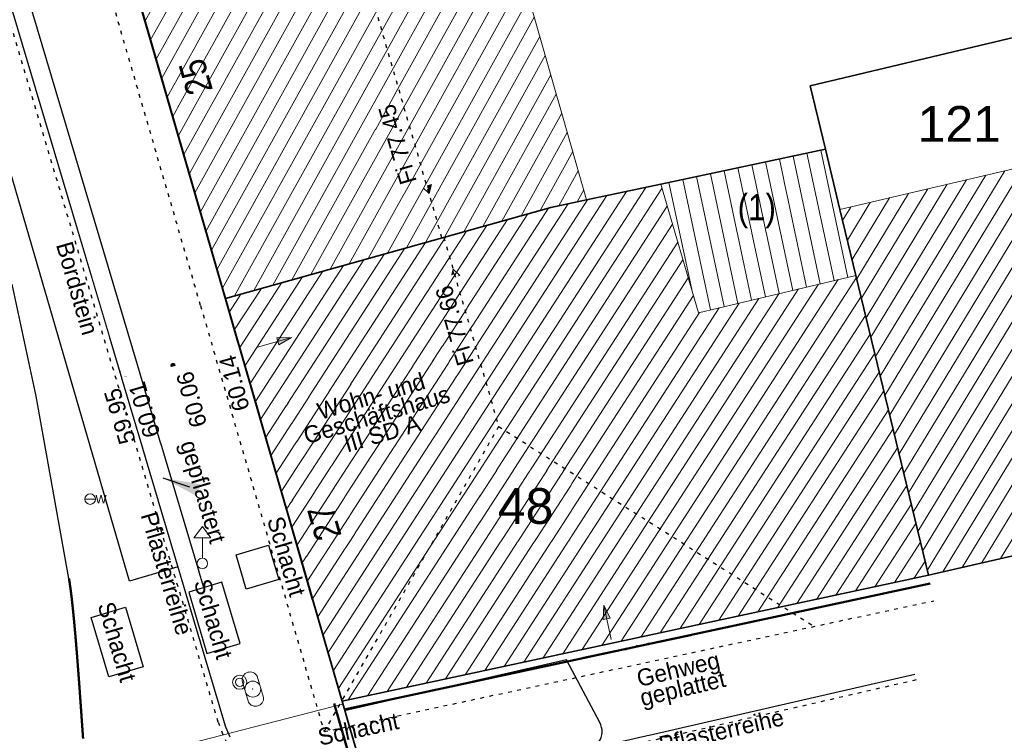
# Model space of a CAD drawing. Header units: metres. Extents: x 32365810 to 32367010, y 5620411 to 5622366.
# Tile 167 of 198: x 32366318 to 32366344, y 5622045 to 5622064. Entities that reach past the tile are written whole.
import ezdxf
from ezdxf import colors
from ezdxf.entities.mleader import LeaderData, LeaderLine
from ezdxf.math import Vec2, Vec3

# ---------------------------------------------------------------- set-up
doc = ezdxf.new("R2010")
doc.units = ezdxf.units.M
for name, pattern in [('1000.100', [0]), ('1000.104', [0.225, 0.075, -0.15]), ('1000.196', [0.225, 0.075, -0.15]), ('1000.210', [0]), ('1000.212', [0.25, 0.1, -0.15]), ('1000.325', [0]), ('1600.1047', [0]), ('1600.2013', [0, 0]), ('1600.2028', [0]), ('1600.2505', [0])]:
    doc.linetypes.add(name, pattern=pattern)
doc.layers.get('0').update_dxf_attribs({"color": 1, "linetype": 'CONTINUOUS'})
for name, color, linetype in [('Beschriftung Topographie', 7, 'CONTINUOUS'), ('Ebene 32', 7, 'CONTINUOUS'), ('EFB-_ Dachhöhen Bestandsgebäude (NHN)', 7, 'CONTINUOUS'), ('Fahrbahnmarkierung', 7, 'CONTINUOUS'), ('Flurstücke_Grenzpunkte', 11, 'CONTINUOUS'), ('Gebäude', 31, 'CONTINUOUS'), ('Höhen_ gemessen (NHN)', 7, 'CONTINUOUS'), ('Lagebezeichnungen', 12, 'CONTINUOUS'), ('Stromversorgung', 7, 'CONTINUOUS'), ('Symbole Topographie', 7, 'CONTINUOUS'), ('Topgraphie_ weitere örtliche Aufnahme', 7, 'CONTINUOUS'), ('Topographie_ örtl. Aufnahme', 7, 'CONTINUOUS'), ('Wasserleitung', 7, 'CONTINUOUS')]:
    doc.layers.add(name, color=color, linetype=linetype)
doc.styles.add('Arial', font='Arial.ttf')
doc.styles.add('Beschriftung Topographie_ blau', font='Century Gothic.ttf')
doc.styles.add('Dachhöhe NHN_ Bestand_ gemessen_ schwarz', font='Century Gothic.ttf')
doc.styles.add('Flurstücksnummer - K 10 700', font='Arial.ttf')
doc.styles.add('Hausnummern NRW', font='Arial.ttf', dxfattribs={"width": 0.85})
doc.styles.add('Höhe NHN_ gemessen_ blau', font='Century Gothic.ttf')
doc.styles.add('Koordinaten der Kartenecken - N 6 380', font='Arial.ttf')

# ---------------------------------------------------------------- blocks, each defined once
blk = doc.blocks.new('S1000.460', base_point=(0, -0.375))
at = {"color": 0, "lineweight": -2}
for p, q in [((-0.2, 0.23), (0, 0.5)), ((0, 0.5), (0.2, 0.23)), ((0.2, 0.23), (-0.2, 0.23)), ((0, -0.25), (0, 0.23))]:
    blk.add_line(p, q, dxfattribs=at)
blk.add_circle((0, -0.375), 0.125, dxfattribs=at)
blk = doc.blocks.new('S1000.549', base_point=(-0.2, 0))
at = {"color": 0, "lineweight": -2}
blk.add_line((-0.45, 0), (0.05, 0), dxfattribs=at)
blk.add_circle((-0.2, 0), 0.25, dxfattribs=at)
at = {"color": 0, "lineweight": -2, "insert": (0.05246, -0.199999), "char_height": 0.4, "attachment_point": 7, "line_spacing_factor": 0.69, "style": 'Arial'}
blk.add_mtext('W', dxfattribs=at)
blk = doc.blocks.new('S1000.451')
at = {"color": 0, "lineweight": -2}
for radius in [0.5, 0.3]:
    blk.add_circle((0, 0), radius, dxfattribs=at)
blk = doc.blocks.new('S1000.480')
at = {"color": 0, "lineweight": -2}
for p, q in [((-0.315, 0.225), (0.315, 0.225)), ((0.315, -0.225), (-0.315, -0.225))]:
    blk.add_line(p, q, dxfattribs=at)
blk.add_circle((0, 0), 0.225, dxfattribs=at)
for centre, start, end in [((-0.267303, 0), 101.9687456, 258.0312544), ((0.267303, 0), 281.9687456, 78.0312544)]:
    blk.add_arc(centre, 0.23, start, end, dxfattribs=at)
blk.add_point((0, 0), dxfattribs=at)
blk = doc.blocks.new('S1000.360')
at = {"lineweight": -2}
blk.add_hatch(color=0, dxfattribs=at).paths.add_polyline_path([(0, 0.25), (0.05, 0.05), (-0.05, 0.05)], flags=0)
at = {"color": 0, "lineweight": -2}
for p, q in [((-0.05, 0.05), (0, 0.25)), ((0, 0.25), (0.05, 0.05)), ((0, 0.25), (0, -0.25)), ((0.05, 0.05), (-0.05, 0.05))]:
    blk.add_line(p, q, dxfattribs=at)
blk = doc.blocks.new('S1000.114', base_point=(0, 0.366025))
at = {"lineweight": -2}
blk.add_hatch(color=0, dxfattribs=at).paths.add_polyline_path([(-0.5, -0.5), (0, 0.366026), (0, -0.5)], flags=0)
at = {"color": 0, "lineweight": -2}
for p, q in [((0, 0.366026), (-0.5, -0.5)), ((0.5, -0.5), (0, 0.366026)), ((-0.5, -0.5), (0, -0.5)), ((0, -0.5), (0.5, -0.5))]:
    blk.add_line(p, q, dxfattribs=at)
blk = doc.blocks.new('S1000.15')
at = {"color": 0, "lineweight": -2}
for p, q in [((-0.5, 0.05), (-0.485, 0.1)), ((0.495, 0.05), (-0.5, 0.05)), ((-0.5, -0.05), (-0.5, 0)), ((-0.5, 0), (0.5, 0)), ((-0.485, 0.1), (0.49, 0.1)), ((-0.475, 0.15), (-0.455, 0.2)), ((0.475, 0.15), (-0.475, 0.15)), ((-0.455, 0.2), (0.455, 0.2)), ((-0.43, 0.25), (-0.4, 0.3)), ((0.43, 0.25), (-0.43, 0.25)), ((-0.4, 0.3), (0.395, 0.3)), ((-0.355, 0.35), (-0.295, 0.4)), ((0.36, 0.35), (-0.355, 0.35)), ((-0.295, 0.4), (0.3, 0.4)), ((0.22, 0.45), (-0.215, 0.45)), ((0.3, 0.4), (0.22, 0.45)), ((0.395, 0.3), (0.36, 0.35)), ((0.455, 0.2), (0.43, 0.25)), ((0.49, 0.1), (0.475, 0.15)), ((0.5, 0), (0.495, 0.05)), ((0.495, -0.05), (-0.5, -0.05)), ((-0.475, -0.15), (-0.49, -0.1)), ((-0.49, -0.1), (0.485, -0.1)), ((0.475, -0.15), (-0.475, -0.15)), ((-0.43, -0.25), (-0.455, -0.2)), ((-0.455, -0.2), (0.46, -0.2)), ((0.425, -0.25), (-0.43, -0.25)), ((-0.355, -0.35), (-0.4, -0.3)), ((-0.4, -0.3), (0.395, -0.3)), ((0.345, -0.35), (-0.355, -0.35)), ((-0.205, -0.45), (-0.29, -0.4)), ((-0.29, -0.4), (0.285, -0.4)), ((0.2, -0.45), (-0.205, -0.45)), ((0.285, -0.4), (0.345, -0.35)), ((0.395, -0.3), (0.425, -0.25)), ((0.46, -0.2), (0.475, -0.15)), ((0.485, -0.1), (0.495, -0.05))]:
    blk.add_line(p, q, dxfattribs=at)
blk.add_circle((0, 0), 0.5, dxfattribs=at)
blk = doc.blocks.new('Flurgrenze_ Begleitsignatur')
at = {"color": 0, "lineweight": -2}
for p, q in [((-0.29, 0), (-0.12, 0)), ((0.12, 0), (0.29, 0))]:
    blk.add_line(p, q, dxfattribs=at)
for p in [(-0.06, 0), (0, 0), (0.06, 0)]:
    blk.add_point(p, dxfattribs=at)
blk = doc.blocks.new('O207')
at = {"layer": 'Flurstücke_Grenzpunkte', "color": 251, "linetype": '1600.2013', "lineweight": 50, "true_color": 0x566563}
blk.add_line((32366325.989899, 5622045.33735), (32366327.854899, 5622038.90435), dxfattribs=at)
at = {"layer": 'Flurstücke_Grenzpunkte', "color": 251, "lineweight": 50, "true_color": 0x566563, "xscale": 5, "yscale": 5, "zscale": 5, "rotation": 286.167475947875}
blk.add_blockref('Flurgrenze_ Begleitsignatur', (32366326.922399, 5622042.12085), dxfattribs=at)
blk = doc.blocks.new('O335')
at = {"layer": 'Flurstücke_Grenzpunkte', "color": 251, "linetype": '1600.2013', "lineweight": 50, "true_color": 0x566563}
blk.add_line((32366326.25324, 5622045.180015), (32366341.830241, 5622048.525015), dxfattribs=at)
at = {"layer": 'Flurstücke_Grenzpunkte', "color": 251, "lineweight": 50, "true_color": 0x566563, "xscale": 5, "yscale": 5, "zscale": 5, "rotation": 12.119623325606}
blk.add_blockref('Flurgrenze_ Begleitsignatur', (32366334.04174, 5622046.852515), dxfattribs=at)
blk = doc.blocks.new('O1364')
at = {"layer": 'Flurstücke_Grenzpunkte', "color": 7, "linetype": '1600.2028', "lineweight": 35}
for p, q in [((32366339.045001, 5622060.07), (32366334.669001, 5622059.14)), ((32366339.432001, 5622058.465), (32366339.045001, 5622060.07)), ((32366334.669001, 5622059.14), (32366332.700001, 5622058.723)), ((32366332.700001, 5622058.723), (32366331.745001, 5622058.521)), ((32366331.745001, 5622058.521), (32366323.104001, 5622056.107)), ((32366339.856001, 5622056.716), (32366339.432001, 5622058.465)), ((32366341.783001, 5622048.745), (32366339.856001, 5622056.716)), ((32366323.104001, 5622056.107), (32366326.206001, 5622045.4)), ((32366326.206001, 5622045.4), (32366341.783001, 5622048.745))]:
    blk.add_line(p, q, dxfattribs=at)
at = {"layer": 'Flurstücke_Grenzpunkte', "color": 7, "lineweight": 18, "insert": (32366331.077621, 5622050.098184), "char_height": 0.95, "attachment_point": 8, "line_spacing_factor": 0.69, "style": 'Flurstücksnummer - K 10 700', "bg_fill": 2}
blk.add_mtext('48', dxfattribs=at)
blk = doc.blocks.new('O1529')
at = {"layer": 'Flurstücke_Grenzpunkte', "color": 7, "linetype": '1600.2028', "lineweight": 35}
for p, q in [((32366323.104, 5622056.107), (32366318.386, 5622072.381)), ((32366323.104, 5622056.107), (32366326.206, 5622045.4)), ((32366328.071, 5622038.967), (32366326.206, 5622045.4))]:
    blk.add_line(p, q, dxfattribs=at)
blk = doc.blocks.new('O1579')
at = {"layer": 'Flurstücke_Grenzpunkte', "color": 7, "linetype": '1600.2028', "lineweight": 35}
for p, q in [((32366323.104, 5622056.107), (32366318.386, 5622072.381)), ((32366338.637, 5622061.76), (32366345.902, 5622063.486)), ((32366339.045, 5622060.07), (32366338.637, 5622061.76)), ((32366339.045, 5622060.07), (32366334.669, 5622059.14)), ((32366334.669, 5622059.14), (32366332.7, 5622058.723)), ((32366332.7, 5622058.723), (32366331.745, 5622058.521)), ((32366331.745, 5622058.521), (32366323.104, 5622056.107))]:
    blk.add_line(p, q, dxfattribs=at)
blk = doc.blocks.new('O1612')
at = {"layer": 'Flurstücke_Grenzpunkte', "color": 7, "linetype": '1600.2028', "lineweight": 35}
for p, q in [((32366338.637, 5622061.76), (32366345.902, 5622063.486)), ((32366346.709, 5622060.183), (32366345.902, 5622063.486)), ((32366339.045, 5622060.07), (32366338.637, 5622061.76)), ((32366349.092, 5622050.438), (32366346.709, 5622060.183)), ((32366339.432, 5622058.465), (32366339.045, 5622060.07)), ((32366339.856, 5622056.716), (32366339.432, 5622058.465)), ((32366341.783, 5622048.745), (32366339.856, 5622056.716)), ((32366341.783, 5622048.745), (32366349.092, 5622050.438))]:
    blk.add_line(p, q, dxfattribs=at)
at = {"layer": 'Flurstücke_Grenzpunkte', "color": 7, "lineweight": 18, "insert": (32366342.601, 5622060.269), "char_height": 0.95, "attachment_point": 8, "line_spacing_factor": 0.69, "style": 'Flurstücksnummer - K 10 700', "bg_fill": 2}
blk.add_mtext('121', dxfattribs=at)
blk = doc.blocks.new('O1992')
at = {"layer": 'Flurstücke_Grenzpunkte', "color": 7, "linetype": '1600.2028', "lineweight": 35}
for p, q in [((32366341.783, 5622048.745), (32366349.092, 5622050.438)), ((32366326.206, 5622045.4), (32366341.783, 5622048.745)), ((32366328.071, 5622038.967), (32366326.206, 5622045.4))]:
    blk.add_line(p, q, dxfattribs=at)
blk = doc.blocks.new('O2215')
at = {"layer": 'Gebäude', "color": 7, "linetype": '1600.2505', "lineweight": 18}
for p, q in [((32366334.669001, 5622059.14), (32366332.700001, 5622058.723)), ((32366335.672001, 5622055.726), (32366334.669001, 5622059.14)), ((32366332.700001, 5622058.723), (32366331.745001, 5622058.521)), ((32366331.745001, 5622058.521), (32366323.104001, 5622056.107)), ((32366339.856001, 5622056.716), (32366335.672001, 5622055.726)), ((32366341.783001, 5622048.745), (32366339.856001, 5622056.716)), ((32366323.104001, 5622056.107), (32366326.206001, 5622045.4)), ((32366326.206001, 5622045.4), (32366341.783001, 5622048.745))]:
    blk.add_line(p, q, dxfattribs=at)
at = {"layer": 'Lagebezeichnungen', "color": 7, "lineweight": 18, "insert": (32366325.393001, 5622050.046), "char_height": 0.7, "attachment_point": 2, "rotation": 106.1500524, "line_spacing_factor": 0.69, "style": 'Hausnummern NRW', "bg_fill": 2}
blk.add_mtext('27', dxfattribs=at)
blk = doc.blocks.new('O2235')
at = {"layer": 'Gebäude', "color": 7, "linetype": '1600.2505', "lineweight": 18}
for p, q in [((32366339.045, 5622060.07), (32366334.669, 5622059.14)), ((32366339.432, 5622058.465), (32366339.045, 5622060.07)), ((32366335.672, 5622055.726), (32366334.669, 5622059.14)), ((32366339.856, 5622056.716), (32366339.432, 5622058.465)), ((32366339.856, 5622056.716), (32366335.672, 5622055.726))]:
    blk.add_line(p, q, dxfattribs=at)
at = {"layer": 'Ebene 32', "color": 7, "lineweight": 18, "insert": (32366337.221, 5622057.971), "char_height": 0.7, "attachment_point": 8, "line_spacing_factor": 0.69, "style": 'Hausnummern NRW', "bg_fill": 2}
blk.add_mtext('(1)', dxfattribs=at)
blk = doc.blocks.new('O2576')
at = {"layer": 'Gebäude', "color": 7, "linetype": '1600.2505', "lineweight": 18}
for p, q in [((32366327.985, 5622075.18), (32366318.386, 5622072.381)), ((32366332.7, 5622058.723), (32366327.985, 5622075.18)), ((32366318.386, 5622072.381), (32366323.104, 5622056.107)), ((32366332.7, 5622058.723), (32366331.745, 5622058.521)), ((32366331.745, 5622058.521), (32366323.104, 5622056.107))]:
    blk.add_line(p, q, dxfattribs=at)
at = {"layer": 'Lagebezeichnungen', "color": 7, "lineweight": 18, "insert": (32366321.972, 5622061.892), "char_height": 0.7, "attachment_point": 2, "rotation": 106.1501, "line_spacing_factor": 0.69, "style": 'Hausnummern NRW', "bg_fill": 2}
blk.add_mtext('25', dxfattribs=at)
blk = doc.blocks.new('O2724')
at = {"layer": 'Gebäude', "color": 7, "linetype": '1600.2505', "lineweight": 18}
for p, q in [((32366346.709, 5622060.183), (32366339.432, 5622058.465)), ((32366346.709, 5622060.183), (32366349.092, 5622050.438)), ((32366339.856, 5622056.716), (32366339.432, 5622058.465)), ((32366341.783, 5622048.745), (32366339.856, 5622056.716)), ((32366341.783, 5622048.745), (32366349.092, 5622050.438))]:
    blk.add_line(p, q, dxfattribs=at)
at = {"layer": 'Lagebezeichnungen', "color": 7, "lineweight": 18, "insert": (32366345.416, 5622050.335), "char_height": 0.7, "attachment_point": 8, "rotation": 13.0076, "line_spacing_factor": 0.69, "style": 'Hausnummern NRW', "bg_fill": 2}
blk.add_mtext('3', dxfattribs=at)
at = {"layer": 'Lagebezeichnungen', "color": 7, "lineweight": 18, "insert": (32366345.233, 5622051.046), "char_height": 0.457, "attachment_point": 8, "rotation": 13.0076, "line_spacing_factor": 0.69, "style": 'Koordinaten der Kartenecken - N 6 380', "bg_fill": 2}
blk.add_mtext('3', dxfattribs=at)
blk = doc.blocks.new('*X1102')
at = {"color": 253, "linetype": '1600.1047', "lineweight": 18, "true_color": 0xb2b2b2}
for p, q in [((32366325.832513, 5622046.689148), (32366333.756297, 5622058.946706)), ((32366325.970703, 5622046.212165), (32366334.273657, 5622059.056273)), ((32366326.108893, 5622045.735182), (32366334.701907, 5622059.027994)), ((32366325.417943, 5622048.120097), (32366332.204314, 5622058.618153)), ((32366325.556133, 5622047.643114), (32366332.721576, 5622058.72757)), ((32366325.694323, 5622047.166131), (32366333.238936, 5622058.837138)), ((32366325.141562, 5622049.074062), (32366331.139009, 5622058.351707)), ((32366325.279753, 5622048.59708), (32366331.683954, 5622058.503946)), ((32366326.360147, 5622045.433102), (32366334.841433, 5622058.553077)), ((32366325.003372, 5622049.551045), (32366330.594065, 5622058.199468)), ((32366326.878656, 5622045.544446), (32366334.980959, 5622058.078161)), ((32366324.726992, 5622050.505011), (32366329.504175, 5622057.89499)), ((32366324.865182, 5622050.028028), (32366330.04912, 5622058.047229)), ((32366324.450612, 5622051.458977), (32366328.414286, 5622057.590512)), ((32366324.588802, 5622050.981994), (32366328.959231, 5622057.742751)), ((32366327.397165, 5622045.655791), (32366335.120485, 5622057.603244)), ((32366324.174232, 5622052.412943), (32366327.324397, 5622057.286035)), ((32366324.312422, 5622051.93596), (32366327.869341, 5622057.438274)), ((32366324.036042, 5622052.889926), (32366326.779452, 5622057.133796)), ((32366327.915674, 5622045.767135), (32366335.260011, 5622057.128328)), ((32366323.759662, 5622053.843892), (32366325.689563, 5622056.829318)), ((32366323.897852, 5622053.366909), (32366326.234507, 5622056.981557)), ((32366323.483282, 5622054.797858), (32366324.599673, 5622056.52484)), ((32366323.621472, 5622054.320875), (32366325.144618, 5622056.677079)), ((32366328.434183, 5622045.878479), (32366335.399537, 5622056.653411)), ((32366333.100762, 5622046.880579), (32366339.387048, 5622056.605039)), ((32366333.619271, 5622046.991924), (32366339.869422, 5622056.660485)), ((32366323.345092, 5622055.274841), (32366324.054729, 5622056.372601)), ((32366332.063744, 5622046.65789), (32366338.332717, 5622056.355568)), ((32366332.582253, 5622046.769235), (32366338.859883, 5622056.480303)), ((32366323.206901, 5622055.751824), (32366323.509784, 5622056.220362)), ((32366328.952691, 5622045.989824), (32366335.539063, 5622056.178494)), ((32366330.508218, 5622046.323857), (32366336.751221, 5622055.981361)), ((32366331.026727, 5622046.435201), (32366337.278387, 5622056.106096)), ((32366331.545235, 5622046.546546), (32366337.805552, 5622056.230832)), ((32366334.137779, 5622047.103268), (32366339.99096, 5622056.157743)), ((32366329.4712, 5622046.101168), (32366335.69689, 5622055.73189)), ((32366329.989709, 5622046.212513), (32366336.224056, 5622055.856625)), ((32366334.656288, 5622047.214612), (32366340.112499, 5622055.655001)), ((32366335.174797, 5622047.325957), (32366340.234038, 5622055.152259)), ((32366335.693306, 5622047.437301), (32366340.355576, 5622054.649518)), ((32366336.211815, 5622047.548646), (32366340.477115, 5622054.146776)), ((32366336.730324, 5622047.65999), (32366340.598653, 5622053.644034)), ((32366337.248832, 5622047.771334), (32366340.720192, 5622053.141292)), ((32366337.767341, 5622047.882679), (32366340.84173, 5622052.63855)), ((32366338.28585, 5622047.994023), (32366340.963269, 5622052.135809)), ((32366338.804359, 5622048.105368), (32366341.084807, 5622051.633067)), ((32366339.322868, 5622048.216712), (32366341.206346, 5622051.130325)), ((32366339.841376, 5622048.328057), (32366341.327884, 5622050.627583)), ((32366340.359885, 5622048.439401), (32366341.449423, 5622050.124842)), ((32366340.878394, 5622048.550745), (32366341.570961, 5622049.6221)), ((32366341.396903, 5622048.66209), (32366341.6925, 5622049.119358))]:
    blk.add_line(p, q, dxfattribs=at)
blk = doc.blocks.new('*X1109')
at = {"color": 253, "linetype": '1600.1047', "lineweight": 18, "true_color": 0xb2b2b2}
for p, q in [((32366339.274514, 5622056.578411), (32366338.554608, 5622059.965781)), ((32366339.639534, 5622056.664781), (32366338.921415, 5622060.043736)), ((32366337.814436, 5622056.232934), (32366337.087376, 5622059.65396)), ((32366338.179455, 5622056.319303), (32366337.454184, 5622059.731915)), ((32366338.544475, 5622056.405673), (32366337.820992, 5622059.80987)), ((32366338.909494, 5622056.492042), (32366338.1878, 5622059.887826)), ((32366336.719377, 5622055.973826), (32366335.986953, 5622059.420095)), ((32366337.084396, 5622056.060195), (32366336.35376, 5622059.49805)), ((32366337.449416, 5622056.146565), (32366336.720568, 5622059.576005)), ((32366335.490945, 5622056.342277), (32366334.886529, 5622059.18623)), ((32366335.989338, 5622055.801087), (32366335.253337, 5622059.264185)), ((32366336.354357, 5622055.887457), (32366335.620145, 5622059.34214))]:
    blk.add_line(p, q, dxfattribs=at)
blk = doc.blocks.new('*X1205')
at = {"color": 253, "linetype": '1600.1047', "lineweight": 18, "true_color": 0xb2b2b2}
for p, q in [((32366321.112633, 5622062.975909), (32366327.860935, 5622075.143824)), ((32366320.818222, 5622063.991436), (32366326.837867, 5622074.845504)), ((32366320.965428, 5622063.483672), (32366327.349401, 5622074.994664)), ((32366320.671016, 5622064.499199), (32366326.326333, 5622074.696345)), ((32366321.259839, 5622062.468146), (32366328.09564, 5622074.793831)), ((32366320.376604, 5622065.514725), (32366325.303265, 5622074.398025)), ((32366320.52381, 5622065.006962), (32366325.814799, 5622074.547185)), ((32366320.082193, 5622066.530252), (32366324.280197, 5622074.099706)), ((32366320.229399, 5622066.022489), (32366324.791731, 5622074.248866)), ((32366321.407045, 5622061.960382), (32366328.241705, 5622074.284012)), ((32366319.787781, 5622067.545779), (32366323.257129, 5622073.801387)), ((32366319.934987, 5622067.038015), (32366323.768663, 5622073.950546)), ((32366321.554251, 5622061.452619), (32366328.387771, 5622073.774192)), ((32366319.49337, 5622068.561305), (32366322.234061, 5622073.503067)), ((32366319.640575, 5622068.053542), (32366322.745595, 5622073.652227)), ((32366319.346164, 5622069.069069), (32366321.722527, 5622073.353908)), ((32366321.701457, 5622060.944856), (32366328.533836, 5622073.264373)), ((32366319.051752, 5622070.084595), (32366320.699459, 5622073.055588)), ((32366319.198958, 5622069.576832), (32366321.210993, 5622073.204748)), ((32366318.757341, 5622071.100122), (32366319.676391, 5622072.757269)), ((32366318.904546, 5622070.592358), (32366320.187925, 5622072.906429)), ((32366321.848662, 5622060.437092), (32366328.679902, 5622072.754553)), ((32366318.462929, 5622072.115648), (32366318.653323, 5622072.45895)), ((32366318.610135, 5622071.607885), (32366319.164857, 5622072.608109)), ((32366321.995868, 5622059.929329), (32366328.825967, 5622072.244734)), ((32366322.143074, 5622059.421566), (32366328.972033, 5622071.734914)), ((32366322.29028, 5622058.913803), (32366329.118098, 5622071.225095)), ((32366322.437486, 5622058.406039), (32366329.264163, 5622070.715275)), ((32366322.584691, 5622057.898276), (32366329.410229, 5622070.205456)), ((32366322.731897, 5622057.390513), (32366329.556294, 5622069.695636)), ((32366322.879103, 5622056.882749), (32366329.70236, 5622069.185817)), ((32366323.026309, 5622056.374986), (32366329.848425, 5622068.675997)), ((32366323.343621, 5622056.173942), (32366329.994491, 5622068.166178)), ((32366323.85105, 5622056.3157), (32366330.140556, 5622067.656358)), ((32366324.358479, 5622056.457459), (32366330.286622, 5622067.146539)), ((32366324.865908, 5622056.599217), (32366330.432687, 5622066.636719)), ((32366325.373337, 5622056.740975), (32366330.578752, 5622066.1269)), ((32366325.880767, 5622056.882734), (32366330.724818, 5622065.61708)), ((32366326.388196, 5622057.024492), (32366330.870883, 5622065.107261)), ((32366326.895625, 5622057.166251), (32366331.016949, 5622064.597441)), ((32366327.403054, 5622057.308009), (32366331.163014, 5622064.087622)), ((32366327.910484, 5622057.449767), (32366331.30908, 5622063.577802)), ((32366328.417913, 5622057.591526), (32366331.455145, 5622063.067983)), ((32366328.925342, 5622057.733284), (32366331.60121, 5622062.558163)), ((32366329.432771, 5622057.875042), (32366331.747276, 5622062.048344)), ((32366329.940201, 5622058.016801), (32366331.893341, 5622061.538524)), ((32366330.44763, 5622058.158559), (32366332.039407, 5622061.028705)), ((32366330.955059, 5622058.300318), (32366332.185472, 5622060.518885)), ((32366331.462488, 5622058.442076), (32366332.331538, 5622060.009066)), ((32366331.96033, 5622058.566546), (32366332.477603, 5622059.499246)), ((32366332.446128, 5622058.669302), (32366332.623669, 5622058.989427))]:
    blk.add_line(p, q, dxfattribs=at)
blk = doc.blocks.new('*X1251')
at = {"color": 253, "linetype": '1600.1047', "lineweight": 18, "true_color": 0xb2b2b2}
for p, q in [((32366341.002667, 5622051.972836), (32366345.865547, 5622059.983873)), ((32366341.127615, 5622051.455994), (32366346.377613, 5622060.104764)), ((32366341.252562, 5622050.939152), (32366346.75345, 5622060.001233)), ((32366340.752773, 5622053.00652), (32366344.841415, 5622059.742089)), ((32366340.87772, 5622052.489678), (32366345.353481, 5622059.862981)), ((32366340.377931, 5622054.557047), (32366343.305216, 5622059.379414)), ((32366340.502878, 5622054.040204), (32366343.817283, 5622059.500305)), ((32366340.627826, 5622053.523362), (32366344.329349, 5622059.621197)), ((32366341.377509, 5622050.42231), (32366346.879423, 5622059.486081)), ((32366340.128036, 5622055.590731), (32366342.281084, 5622059.13763)), ((32366340.252984, 5622055.073889), (32366342.79315, 5622059.258522)), ((32366339.878142, 5622056.624415), (32366341.256952, 5622058.895846)), ((32366340.003089, 5622056.107573), (32366341.769018, 5622059.016738)), ((32366341.502457, 5622049.905467), (32366347.005396, 5622058.970929)), ((32366339.627794, 5622057.657353), (32366340.23282, 5622058.654063)), ((32366339.75299, 5622057.14092), (32366340.744886, 5622058.774955)), ((32366339.502598, 5622058.173786), (32366339.720753, 5622058.533171)), ((32366341.627404, 5622049.388625), (32366347.131369, 5622058.455776)), ((32366341.752351, 5622048.871783), (32366347.257342, 5622057.940624)), ((32366342.16824, 5622048.834234), (32366347.383315, 5622057.425472)), ((32366342.678695, 5622048.952472), (32366347.509288, 5622056.91032)), ((32366343.18915, 5622049.07071), (32366347.635261, 5622056.395168)), ((32366343.699606, 5622049.188948), (32366347.761234, 5622055.880015)), ((32366344.210061, 5622049.307186), (32366347.887208, 5622055.364863)), ((32366344.720516, 5622049.425424), (32366348.013181, 5622054.849711)), ((32366345.230971, 5622049.543661), (32366348.139154, 5622054.334559)), ((32366345.741426, 5622049.661899), (32366348.265127, 5622053.819406)), ((32366346.251881, 5622049.780137), (32366348.3911, 5622053.304254)), ((32366346.762337, 5622049.898375), (32366348.517073, 5622052.789102)), ((32366347.272792, 5622050.016613), (32366348.643046, 5622052.27395)), ((32366347.783247, 5622050.134851), (32366348.769019, 5622051.758798)), ((32366348.293702, 5622050.253089), (32366348.894992, 5622051.243645)), ((32366348.804157, 5622050.371327), (32366349.020965, 5622050.728493))]:
    blk.add_line(p, q, dxfattribs=at)

msp = doc.modelspace()

# ---------------------------------------------------------------- linework, layer by layer
at = {"layer": 'Topographie_ örtl. Aufnahme', "color": 7, "lineweight": 18}
msp.add_point((32366322.773, 5622054.603, 72.347), dxfattribs=at)
at = {"layer": 'Topographie_ örtl. Aufnahme', "color": 7, "true_color": 0xffffff}
msp.add_point((32366320.293346, 5622054.165358, 59.918), dxfattribs=at)

# ---------------------------------------------------------------- block references
at = {"layer": 'EFB-_ Dachhöhen Bestandsgebäude (NHN)', "color": 7, "lineweight": 18, "xscale": 0.25, "yscale": 0.25, "zscale": 0.25}
for p, rotation in [((32366328.514, 5622058.89, 77.453), 196.167448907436), ((32366329.149, 5622056.883, 77.66), 16.157239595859)]:
    msp.add_blockref('S1000.114', p, dxfattribs=dict(at, rotation=rotation))
at = {"layer": 'Höhen_ gemessen (NHN)', "color": 7, "lineweight": 18, "xscale": 0.1125, "yscale": 0.1125, "zscale": 0.1125}
for p in [(32366323.408024, 5622054.804675, 60.139), (32366321.706, 5622054.322694, 60.057), (32366320.281218, 5622053.919223, 59.953), (32366320.443813, 5622053.965267, 60.012)]:
    msp.add_blockref('S1000.15', p, dxfattribs=at)
at = {"layer": 'Symbole Topographie', "color": 7, "lineweight": 18}
for name, p, xscale, yscale, zscale, rotation in [('S1000.360', (32366324.405728, 5622054.936731), 1.875, 1.875, 1.875, 286.1738444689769), ('S1000.360', (32366333.250325, 5622047.495186), 1.875, 1.875, 1.875, 12.117266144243), ('S1000.480', (32366323.827872, 5622045.719457, 60.103), 0.9375, 0.9375, 0.9375, 286.570371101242)]:
    msp.add_blockref(name, p, dxfattribs=dict(at, xscale=xscale, yscale=yscale, zscale=zscale, rotation=rotation))
for name, p, xscale, yscale, zscale in [('S1000.460', (32366322.486562, 5622049.059761, 60.842), 1.125, 1.125, 1.125), ('S1000.451', (32366323.479066, 5622045.901706, 60.11), 0.375, 0.375, 0.375)]:
    msp.add_blockref(name, p, dxfattribs=dict(at, xscale=xscale, yscale=yscale, zscale=zscale))
at = {"layer": 'Wasserleitung', "color": 7, "lineweight": 18, "xscale": 0.5625, "yscale": 0.5625, "zscale": 0.5625}
msp.add_blockref('S1000.549', (32366319.504222, 5622050.769684, 60.051), dxfattribs=at)

# ---------------------------------------------------------------- texts
at = {"layer": 'Beschriftung Topographie', "color": 142, "lineweight": 25, "true_color": 0x0087cd, "char_height": 0.45, "attachment_point": 5, "line_spacing_factor": 0.69, "style": 'Beschriftung Topographie_ blau', "bg_fill": 2}
for s, insert, rotation in [('Bordstein', (32366319.162341, 5622056.374687), 286.2639587), ('Schacht', (32366324.721218, 5622049.246735), 286.4183757), ('Schacht', (32366322.777431, 5622047.582847), 286.4183757), ('Schacht', (32366320.218461, 5622046.975524), 286.4183757), ('Schacht', (32366326.630489, 5622044.656736), 12.0340511), ('Pflasterreihe', (32366336.281102, 5622044.604988), 12.9370791)]:
    msp.add_mtext(s, dxfattribs=dict(at, insert=insert, rotation=rotation))
at = {"layer": 'EFB-_ Dachhöhen Bestandsgebäude (NHN)', "color": 7, "lineweight": 25, "char_height": 0.45, "line_spacing_factor": 0.69, "style": 'Dachhöhe NHN_ Bestand_ gemessen_ schwarz', "bg_fill": 2}
for s, insert, attachment_point, rotation in [('Fi 77.45', (32366328.195522, 5622059.218419, 77.453), 7, 106.1674222), ('Fi 77.66', (32366329.106935, 5622056.488309, 77.66), 9, 106.1572144)]:
    msp.add_mtext(s, dxfattribs=dict(at, insert=insert, attachment_point=attachment_point, rotation=rotation))
at = {"layer": 'Höhen_ gemessen (NHN)', "color": 142, "lineweight": 25, "true_color": 0x0087cd, "insert": (32366320.300334, 5622053.758708), "char_height": 0.45, "attachment_point": 9, "rotation": 106.5687189, "line_spacing_factor": 0.69, "style": 'Höhe NHN_ gemessen_ blau', "bg_fill": 2}
msp.add_mtext('59.95', dxfattribs=at)

# ---------------------------------------------------------------- leaders
at = {"layer": 'Beschriftung Topographie', "color": 142, "lineweight": 25, "true_color": 0x0087cd}
ml = msp.add_multileader_mtext('Standard', dxfattribs=at)
ml.set_content('gepflastert', color=256, style='Beschriftung Topographie_ blau')
ml.set_leader_properties(linetype='CONTINUOUS')
ml.build(insert=Vec2(0, 0))
ml.multileader.update_dxf_attribs({"has_dogleg": 0, "dogleg_length": 0, "arrow_head_size": 0})
ctx = ml.context
ctx.base_point, ctx.char_height, ctx.arrow_head_size, ctx.landing_gap_size = Vec3(32366322.724637, 5622051.03122), 0.45, 0, 0
notes = []
notes.append((ctx, [(0, (1, 1, 0), (32366322.14313, 5622051.09208), (0, 0), 0, [(0, [(32366321.433421, 5622051.334623)], 0, [])])]))
ctx.mtext.insert, ctx.mtext.text_direction, ctx.mtext.alignment, ctx.mtext.line_spacing_factor = Vec3(32366322.724637, 5622051.03122), Vec3(0.285193, -0.95847), 2, 0.69
for ctx, leaders in notes:
    for number, flags, end, landing, length, lines in leaders:
        leader = LeaderData()
        leader.index, (leader.has_last_leader_line, leader.has_dogleg_vector, leader.attachment_direction) = number, flags
        leader.last_leader_point, leader.dogleg_vector, leader.dogleg_length = Vec3(end), Vec3(landing), length
        for number, points, colour, breaks in lines:
            line = LeaderLine()
            line.index, line.vertices, line.color, line.breaks = number, Vec3.list(points), colors.encode_raw_color(colour), breaks
            leader.lines.append(line)
        ctx.leaders.append(leader)

# ---------------------------------------------------------------- next in the draw order: block references
at = {"layer": 'Flurstücke_Grenzpunkte', "color": 7, "true_color": 0xffffff}
msp.add_blockref('O207', (0, 0), dxfattribs=at)

# ---------------------------------------------------------------- next in the draw order: texts
at = {"layer": 'Beschriftung Topographie', "color": 142, "lineweight": 25, "true_color": 0x0087cd, "char_height": 0.45, "attachment_point": 5, "line_spacing_factor": 0.69, "style": 'Beschriftung Topographie_ blau', "bg_fill": 2}
for s, insert, rotation in [('Pflasterreihe', (32366321.538257, 5622048.792069), 286.6523607), ('Gehweg\\Pgeplattet', (32366335.20776, 5622045.931309), 13.2518024)]:
    msp.add_mtext(s, dxfattribs=dict(at, insert=insert, rotation=rotation))
at = {"layer": 'EFB-_ Dachhöhen Bestandsgebäude (NHN)', "color": 7, "lineweight": 25, "insert": (32366327.119978, 5622053.009863), "char_height": 0.45, "attachment_point": 5, "rotation": 16.5124674, "line_spacing_factor": 0.69, "style": 'Dachhöhe NHN_ Bestand_ gemessen_ schwarz', "bg_fill": 2}
msp.add_mtext('Wohn- und\\PGeschäftshaus\\PIII SD A', dxfattribs=at)
at = {"layer": 'Höhen_ gemessen (NHN)', "color": 142, "lineweight": 25, "true_color": 0x0087cd, "char_height": 0.45, "line_spacing_factor": 0.69, "style": 'Höhe NHN_ gemessen_ blau', "bg_fill": 2}
for s, insert, attachment_point, rotation in [('60.14', (32366323.355989, 5622054.636925), 9, 105.381331), ('60.06', (32366321.78282, 5622054.082465, 60.057), 3, 105.381331), ('60.01', (32366320.512794, 5622053.799721), 3, 106.5687189)]:
    msp.add_mtext(s, dxfattribs=dict(at, insert=insert, attachment_point=attachment_point, rotation=rotation))

# ---------------------------------------------------------------- next in the draw order: block references
at = {"layer": 'Flurstücke_Grenzpunkte', "color": 7, "true_color": 0xffffff}
msp.add_blockref('O335', (0, 0), dxfattribs=at)

# ---------------------------------------------------------------- next in the draw order: block references
msp.add_blockref('O1364', (0, 0), dxfattribs=at)

# ---------------------------------------------------------------- next in the draw order: block references
msp.add_blockref('O1529', (0, 0), dxfattribs=at)

# ---------------------------------------------------------------- next in the draw order: block references
msp.add_blockref('O1579', (0, 0), dxfattribs=at)

# ---------------------------------------------------------------- next in the draw order: block references
msp.add_blockref('O1612', (0, 0), dxfattribs=at)

# ---------------------------------------------------------------- next in the draw order: block references
msp.add_blockref('O1992', (0, 0), dxfattribs=at)

# ---------------------------------------------------------------- next in the draw order: block references
at = {"layer": 'Gebäude', "color": 7, "true_color": 0xffffff}
msp.add_blockref('O2215', (0, 0), dxfattribs=at)

# ---------------------------------------------------------------- next in the draw order: linework, layer by layer
at = {"layer": 'EFB-_ Dachhöhen Bestandsgebäude (NHN)', "color": 7, "linetype": '1000.196', "lineweight": 25}
for p, q in [((32366322.439499, 5622055.914483), (32366325.720907, 5622044.588233)), ((32366330.361216, 5622052.698864), (32366325.720907, 5622044.588233)), ((32366330.361216, 5622052.698864), (32366338.746452, 5622047.385334)), ((32366325.720907, 5622044.588233), (32366341.928253, 5622048.068593))]:
    msp.add_line(p, q, dxfattribs=at)
at = {"layer": 'Fahrbahnmarkierung', "color": 253, "linetype": '1000.210', "lineweight": 25, "true_color": 0x999999}
for p, q in [((32366318.074314, 5622053.505242), (32366317.429023, 5622056.48391)), ((32366318.940816, 5622048.660494), (32366318.074314, 5622053.505242)), ((32366321.838444, 5622048.972626), (32366320.547878, 5622048.588618))]:
    msp.add_line(p, q, dxfattribs=at)
at = {"layer": 'Fahrbahnmarkierung', "color": 253, "linetype": '1000.212', "lineweight": 25, "true_color": 0x999999, "const_width": 0.0625}
msp.add_lwpolyline([(32366318.940816, 5622048.660494), (32366318.94962, 5622048.611266), (32366318.958432, 5622048.556667), (32366318.967235, 5622048.497308), (32366318.976038, 5622048.437949), (32366318.984831, 5622048.373831), (32366318.993597, 5622048.305563), (32366319.002363, 5622048.237296), (32366319.011102, 5622048.164879), (32366319.019797, 5622048.088925), (32366319.028492, 5622048.012972), (32366319.037142, 5622047.93348), (32366319.045731, 5622047.851062), (32366319.05432, 5622047.768644), (32366319.062847, 5622047.683299), (32366319.071295, 5622047.595639), (32366319.079743, 5622047.507979), (32366319.088112, 5622047.418004), (32366319.096385, 5622047.326324), (32366319.112931, 5622047.142965), (32366319.129091, 5622046.952788), (32366319.144727, 5622046.760684), (32366319.160364, 5622046.568579), (32366319.175476, 5622046.374546), (32366319.189925, 5622046.183474), (32366319.204375, 5622045.992403), (32366319.218161, 5622045.804292), (32366319.231147, 5622045.624031), (32366319.257117, 5622045.263508), (32366319.279881, 5622044.934386), (32366319.29833, 5622044.675775), (32366319.317863, 5622044.401958)], dxfattribs=at)
at = {"layer": 'Stromversorgung', "color": 7, "linetype": '1000.325', "lineweight": 18}
msp.add_line((32366299.421664, 5622038.447397, 70.273), (32366326.214632, 5622045.317516), dxfattribs=at)
at = {"layer": 'Topgraphie_ weitere örtliche Aufnahme', "color": 142, "linetype": '1000.104', "lineweight": 25, "true_color": 0x0087cd}
msp.add_line((32366341.457319, 5622045.963846), (32366332.511154, 5622043.908679), dxfattribs=at)
msp.add_arc((32366325.928647, 5622045.742859), 3.149205, 196.6124505, 281.5389706, dxfattribs=at)
at = {"layer": 'Topographie_ örtl. Aufnahme', "color": 142, "linetype": '1000.100', "lineweight": 25, "true_color": 0x0087cd}
for p, q in [((32366323.306495, 5622055.340081, 60.123), (32366326.199345, 5622045.365428, 60.132)), ((32366323.38445, 5622049.2854, 60.137), (32366324.246855, 5622049.541983, 60.152)), ((32366324.246855, 5622049.541983, 60.152), (32366324.517694, 5622048.631656, 60.145)), ((32366323.65529, 5622048.375073, 60.135), (32366323.38445, 5622049.2854, 60.137)), ((32366323.004758, 5622048.558738, 60.114), (32366322.123189, 5622048.296454, 60.097)), ((32366323.489418, 5622046.929733, 60.122), (32366323.004758, 5622048.558738, 60.114)), ((32366324.517694, 5622048.631656, 60.145), (32366323.65529, 5622048.375073, 60.135)), ((32366322.123189, 5622048.296454, 60.097), (32366322.607849, 5622046.667448, 60.103)), ((32366319.529736, 5622047.625341, 60.113), (32366320.440051, 5622047.896178, 60.085)), ((32366320.440051, 5622047.896178, 60.085), (32366320.910457, 5622046.315084, 60.094)), ((32366320.000141, 5622046.044247, 60.116), (32366319.529736, 5622047.625341, 60.113)), ((32366322.607849, 5622046.667448, 60.103), (32366323.489418, 5622046.929733, 60.122)), ((32366320.910457, 5622046.315084, 60.094), (32366320.000141, 5622046.044247, 60.116)), ((32366332.16154, 5622046.495341, 60.129), (32366326.264324, 5622045.141378, 60.156)), ((32366333.052357, 5622044.828438, 60.094), (32366332.16154, 5622046.495341, 60.129)), ((32366341.423743, 5622046.110012), (32366332.690131, 5622044.103801, 59.974))]:
    msp.add_line(p, q, dxfattribs=at)
for points in [[(32366323.226372, 5622044.441667, 60.013821), (32366323.161315, 5622044.586456, 60.014214), (32366323.104009, 5622044.734485, 60.014607), (32366323.054616, 5622044.885339, 60.015)], [(32366332.690131, 5622044.103801, 59.974), (32366332.755767, 5622044.11917, 59.982571), (32366332.818739, 5622044.143231, 59.991143), (32366332.877901, 5622044.175546, 59.999714), (32366332.932176, 5622044.215527, 60.008286), (32366332.980579, 5622044.262447, 60.016857), (32366333.022228, 5622044.315454, 60.025429), (32366333.056367, 5622044.373582, 60.034), (32366333.082373, 5622044.435775, 60.042571), (32366333.099776, 5622044.500902, 60.051143), (32366333.108257, 5622044.567778, 60.059714), (32366333.107663, 5622044.635187, 60.068286), (32366333.098004, 5622044.701903, 60.076857), (32366333.079456, 5622044.766713, 60.085429), (32366333.052357, 5622044.828438, 60.094)]]:
    msp.add_polyline3d(points, dxfattribs=at)

# ---------------------------------------------------------------- next in the draw order: block references
at = {"layer": 'Gebäude', "color": 7, "true_color": 0xffffff}
for name in ['O2576', 'O2235']:
    msp.add_blockref(name, (0, 0), dxfattribs=at)

# ---------------------------------------------------------------- next in the draw order: linework, layer by layer
at = {"layer": 'EFB-_ Dachhöhen Bestandsgebäude (NHN)', "color": 7, "linetype": '1000.196', "lineweight": 25}
for p, q in [((32366328.855038, 5622057.713644), (32366324.120821, 5622074.043584)), ((32366322.439534, 5622055.914364), (32366317.721534, 5622072.188364)), ((32366328.904357, 5622057.727422), (32366330.361216, 5622052.698864))]:
    msp.add_line(p, q, dxfattribs=at)
at = {"layer": 'Fahrbahnmarkierung', "color": 253, "linetype": '1000.210', "lineweight": 25, "true_color": 0x999999}
msp.add_line((32366320.547878, 5622048.588618), (32366304.455534, 5622103.887051), dxfattribs=at)
at = {"layer": 'Topgraphie_ weitere örtliche Aufnahme', "color": 142, "linetype": '1000.104', "lineweight": 25, "true_color": 0x0087cd}
msp.add_line((32366322.910888, 5622044.842512), (32366305.758248, 5622102.488278), dxfattribs=at)
at = {"layer": 'Topographie_ örtl. Aufnahme', "color": 142, "linetype": '1000.100', "lineweight": 25, "true_color": 0x0087cd}
for p, q in [((32366323.054616, 5622044.885339, 60.015), (32366302.02214, 5622115.570862, 59.249)), ((32366322.525586, 5622048.416175), (32366305.31325, 5622106.263049)), ((32366320.447891, 5622065.197869, 59.978), (32366320.965283, 5622063.413664, 60.01)), ((32366320.965283, 5622063.413664, 60.01), (32366323.107401, 5622056.026565, 60.118)), ((32366323.107401, 5622056.026565, 60.118), (32366323.306495, 5622055.340081, 60.123))]:
    msp.add_line(p, q, dxfattribs=at)

# ---------------------------------------------------------------- next in the draw order: block references
at = {"layer": 'Gebäude', "color": 7, "true_color": 0xffffff}
for name in ['*X1205', 'O2724']:
    msp.add_blockref(name, (0, 0), dxfattribs=at)

# ---------------------------------------------------------------- next in the draw order: block references
for name in ['*X1109', '*X1251', '*X1102']:
    msp.add_blockref(name, (0, 0), dxfattribs=at)

doc.saveas('drawing.dxf')
